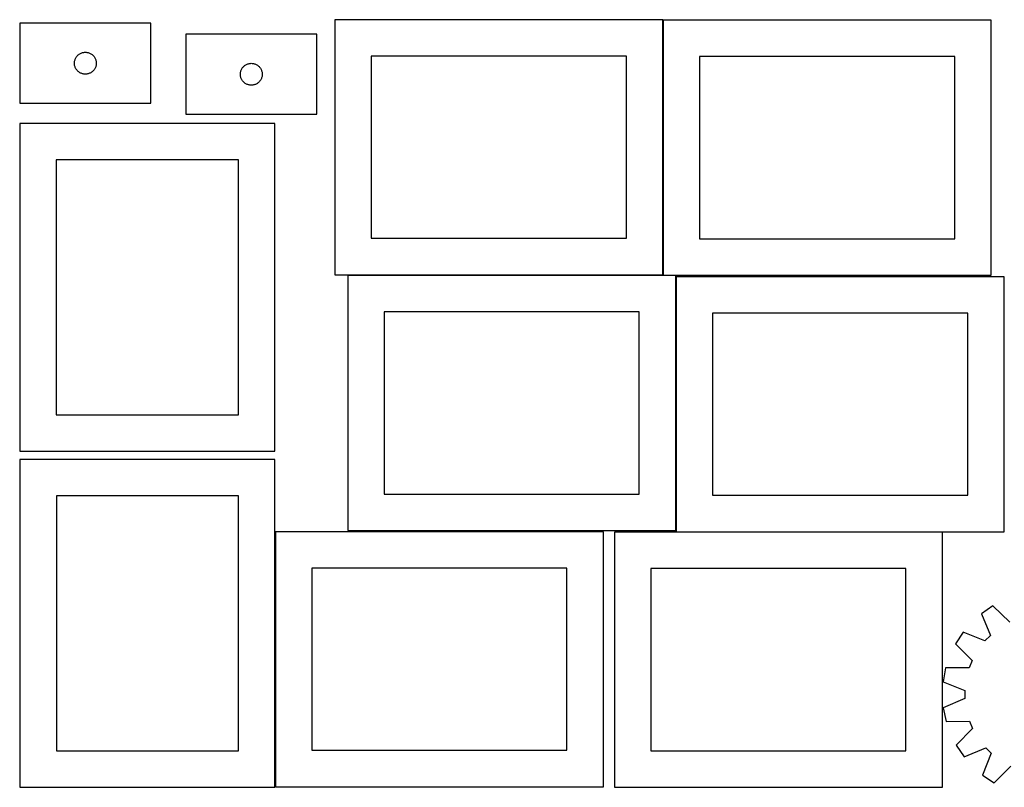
# Model space of a CAD drawing. Header units: millimetres. Extents: x 7 to 1243, y 7 to 2493.
# Tile 6 of 12: x 7 to 817, y 1269 to 1901. Entities that reach past the tile are written whole.
import ezdxf

# ---------------------------------------------------------------- set-up
doc = ezdxf.new("R2010")
doc.units = ezdxf.units.MM
doc.layers.add('CUT', color=7, linetype='CONTINUOUS', true_color=0x000000)

msp = doc.modelspace()

# ---------------------------------------------------------------- linework, layer by layer
at = {"layer": 'CUT'}
for p, q in [((114.612971, 1897.840399), (6.612971, 1897.840399)), ((6.612971, 1897.840399), (6.612971, 1831.840399)), ((114.612971, 1831.840399), (114.612971, 1897.840399)), ((535.986143, 1900.677065), (265.986143, 1900.677065)), ((265.986143, 1900.677065), (265.986143, 1690.677065)), ((535.986143, 1690.677065), (535.986143, 1900.677065)), ((806.283995, 1900.226747), (536.283995, 1900.226747)), ((536.283995, 1900.226747), (536.283995, 1690.226747)), ((806.283995, 1690.226747), (806.283995, 1900.226747)), ((251.22186, 1888.737368), (143.22186, 1888.737368)), ((143.22186, 1888.737368), (143.22186, 1822.737368)), ((251.22186, 1822.737368), (251.22186, 1888.737368)), ((55.612839, 1872.323625), (56.112971, 1872.634627)), ((56.112971, 1872.634627), (56.632373, 1872.912253)), ((56.632373, 1872.912253), (57.168821, 1873.155314)), ((57.168821, 1873.155314), (57.720016, 1873.36277)), ((57.720016, 1873.36277), (58.2836, 1873.533731)), ((58.2836, 1873.533731), (58.857159, 1873.667466)), ((58.857159, 1873.667466), (59.438236, 1873.763402)), ((59.438236, 1873.763402), (60.024343, 1873.821129)), ((60.024343, 1873.821129), (60.612971, 1873.840399)), ((60.612971, 1873.840399), (61.2016, 1873.821129)), ((61.2016, 1873.821129), (61.787707, 1873.763402)), ((61.787707, 1873.763402), (62.368784, 1873.667466)), ((62.368784, 1873.667466), (62.942343, 1873.533731)), ((62.942343, 1873.533731), (63.505927, 1873.36277)), ((63.505927, 1873.36277), (64.057122, 1873.155314)), ((64.057122, 1873.155314), (64.59357, 1872.912253)), ((64.59357, 1872.912253), (65.112971, 1872.634627)), ((65.112971, 1872.634627), (65.613104, 1872.323625)), ((51.612971, 1864.840399), (51.632241, 1865.429027)), ((51.632241, 1864.25177), (51.612971, 1864.840399)), ((51.632241, 1865.429027), (51.689968, 1866.015134)), ((51.689968, 1863.665663), (51.632241, 1864.25177)), ((51.689968, 1866.015134), (51.785904, 1866.596212)), ((51.785904, 1866.596212), (51.919639, 1867.16977)), ((51.919639, 1867.16977), (52.0906, 1867.733354)), ((52.0906, 1867.733354), (52.298056, 1868.284549)), ((52.298056, 1868.284549), (52.541117, 1868.820997)), ((52.541117, 1868.820997), (52.818743, 1869.340399)), ((52.818743, 1869.340399), (53.129745, 1869.840531)), ((53.129745, 1869.840531), (53.472791, 1870.319251)), ((53.472791, 1870.319251), (53.846413, 1870.774511)), ((53.846413, 1870.774511), (54.24901, 1871.20436)), ((54.24901, 1871.20436), (54.678859, 1871.606957)), ((54.678859, 1871.606957), (55.134119, 1871.980579)), ((55.134119, 1871.980579), (55.612839, 1872.323625)), ((65.613104, 1872.323625), (66.091824, 1871.980579)), ((66.091824, 1871.980579), (66.547084, 1871.606957)), ((66.547084, 1871.606957), (66.976932, 1871.20436)), ((66.976932, 1871.20436), (67.37953, 1870.774511)), ((67.37953, 1870.774511), (67.753152, 1870.319251)), ((67.753152, 1870.319251), (68.096198, 1869.840531)), ((68.096198, 1869.840531), (68.4072, 1869.340399)), ((68.4072, 1869.340399), (68.684826, 1868.820997)), ((68.684826, 1868.820997), (68.927887, 1868.284549)), ((68.927887, 1868.284549), (69.135343, 1867.733354)), ((69.135343, 1867.733354), (69.306304, 1867.16977)), ((69.306304, 1867.16977), (69.440039, 1866.596212)), ((69.440039, 1866.596212), (69.535975, 1866.015134)), ((69.535975, 1866.015134), (69.593702, 1865.429027)), ((69.593702, 1864.25177), (69.535975, 1863.665663)), ((69.593702, 1865.429027), (69.612971, 1864.840399)), ((69.612971, 1864.840399), (69.593702, 1864.25177)), ((193.777709, 1864.052284), (194.328905, 1864.259739)), ((194.328905, 1864.259739), (194.892489, 1864.430701)), ((194.892489, 1864.430701), (195.466047, 1864.564436)), ((195.466047, 1864.564436), (196.047124, 1864.660372)), ((196.047124, 1864.660372), (196.633232, 1864.718099)), ((196.633232, 1864.718099), (197.22186, 1864.737368)), ((197.22186, 1864.737368), (197.810488, 1864.718099)), ((197.810488, 1864.718099), (198.396596, 1864.660372)), ((198.396596, 1864.660372), (198.977673, 1864.564436)), ((198.977673, 1864.564436), (199.551231, 1864.430701)), ((199.551231, 1864.430701), (200.114815, 1864.259739)), ((200.114815, 1864.259739), (200.666011, 1864.052284)), ((505.986143, 1870.677065), (295.986143, 1870.677065)), ((295.986143, 1870.677065), (295.986143, 1720.677065)), ((505.986143, 1720.677065), (505.986143, 1870.677065)), ((776.283995, 1870.226747), (566.283995, 1870.226747)), ((566.283995, 1870.226747), (566.283995, 1720.226747)), ((776.283995, 1720.226747), (776.283995, 1870.226747)), ((51.785904, 1863.084586), (51.689968, 1863.665663)), ((51.919639, 1862.511027), (51.785904, 1863.084586)), ((52.0906, 1861.947443), (51.919639, 1862.511027)), ((52.298056, 1861.396248), (52.0906, 1861.947443)), ((52.541117, 1860.8598), (52.298056, 1861.396248)), ((52.818743, 1860.340399), (52.541117, 1860.8598)), ((53.129745, 1859.840267), (52.818743, 1860.340399)), ((53.472791, 1859.361546), (53.129745, 1859.840267)), ((53.846413, 1858.906286), (53.472791, 1859.361546)), ((54.24901, 1858.476438), (53.846413, 1858.906286)), ((54.678859, 1858.07384), (54.24901, 1858.476438)), ((55.134119, 1857.700219), (54.678859, 1858.07384)), ((55.612839, 1857.357172), (55.134119, 1857.700219)), ((56.112971, 1857.04617), (55.612839, 1857.357172)), ((56.632373, 1856.768544), (56.112971, 1857.04617)), ((57.168821, 1856.525483), (56.632373, 1856.768544)), ((57.720016, 1856.318027), (57.168821, 1856.525483)), ((58.2836, 1856.147066), (57.720016, 1856.318027)), ((58.857159, 1856.013331), (58.2836, 1856.147066)), ((62.942343, 1856.147066), (62.368784, 1856.013331)), ((63.505927, 1856.318027), (62.942343, 1856.147066)), ((64.057122, 1856.525483), (63.505927, 1856.318027)), ((64.59357, 1856.768544), (64.057122, 1856.525483)), ((65.112971, 1857.04617), (64.59357, 1856.768544)), ((65.613104, 1857.357172), (65.112971, 1857.04617)), ((66.091824, 1857.700219), (65.613104, 1857.357172)), ((66.547084, 1858.07384), (66.091824, 1857.700219)), ((66.976932, 1858.476438), (66.547084, 1858.07384)), ((67.37953, 1858.906286), (66.976932, 1858.476438)), ((67.753152, 1859.361546), (67.37953, 1858.906286)), ((68.096198, 1859.840267), (67.753152, 1859.361546)), ((68.4072, 1860.340399), (68.096198, 1859.840267)), ((68.684826, 1860.8598), (68.4072, 1860.340399)), ((68.927887, 1861.396248), (68.684826, 1860.8598)), ((69.135343, 1861.947443), (68.927887, 1861.396248)), ((69.306304, 1862.511027), (69.135343, 1861.947443)), ((69.440039, 1863.084586), (69.306304, 1862.511027)), ((69.535975, 1863.665663), (69.440039, 1863.084586)), ((188.22186, 1855.737368), (188.24113, 1856.325996)), ((188.24113, 1856.325996), (188.298856, 1856.912104)), ((188.298856, 1856.912104), (188.394792, 1857.493181)), ((188.394792, 1857.493181), (188.528528, 1858.06674)), ((188.528528, 1858.06674), (188.699489, 1858.630323)), ((188.699489, 1858.630323), (188.906944, 1859.181519)), ((188.906944, 1859.181519), (189.150005, 1859.717966)), ((189.150005, 1859.717966), (189.427631, 1860.237368)), ((189.427631, 1860.237368), (189.738633, 1860.7375)), ((189.738633, 1860.7375), (190.08168, 1861.216221)), ((190.08168, 1861.216221), (190.455302, 1861.671481)), ((190.455302, 1861.671481), (190.857899, 1862.101329)), ((190.857899, 1862.101329), (191.287748, 1862.503927)), ((191.287748, 1862.503927), (191.743007, 1862.877548)), ((191.743007, 1862.877548), (192.221728, 1863.220595)), ((192.221728, 1863.220595), (192.72186, 1863.531597)), ((192.72186, 1863.531597), (193.241262, 1863.809223)), ((193.241262, 1863.809223), (193.777709, 1864.052284)), ((200.666011, 1864.052284), (201.202458, 1863.809223)), ((201.202458, 1863.809223), (201.72186, 1863.531597)), ((201.72186, 1863.531597), (202.221992, 1863.220595)), ((202.221992, 1863.220595), (202.700713, 1862.877548)), ((202.700713, 1862.877548), (203.155972, 1862.503927)), ((203.155972, 1862.503927), (203.585821, 1862.101329)), ((203.585821, 1862.101329), (203.988418, 1861.671481)), ((203.988418, 1861.671481), (204.36204, 1861.216221)), ((204.36204, 1861.216221), (204.705087, 1860.7375)), ((204.705087, 1860.7375), (205.016089, 1860.237368)), ((205.016089, 1860.237368), (205.293715, 1859.717966)), ((205.293715, 1859.717966), (205.536776, 1859.181519)), ((205.536776, 1859.181519), (205.744231, 1858.630323)), ((205.744231, 1858.630323), (205.915192, 1858.06674)), ((205.915192, 1858.06674), (206.048928, 1857.493181)), ((206.048928, 1857.493181), (206.144864, 1856.912104)), ((206.144864, 1856.912104), (206.20259, 1856.325996)), ((206.20259, 1856.325996), (206.22186, 1855.737368)), ((59.438236, 1855.917395), (58.857159, 1856.013331)), ((60.024343, 1855.859668), (59.438236, 1855.917395)), ((60.612971, 1855.840399), (60.024343, 1855.859668)), ((61.2016, 1855.859668), (60.612971, 1855.840399)), ((61.787707, 1855.917395), (61.2016, 1855.859668)), ((62.368784, 1856.013331), (61.787707, 1855.917395)), ((188.24113, 1855.14874), (188.22186, 1855.737368)), ((188.298856, 1854.562633), (188.24113, 1855.14874)), ((188.394792, 1853.981555), (188.298856, 1854.562633)), ((188.528528, 1853.407997), (188.394792, 1853.981555)), ((188.699489, 1852.844413), (188.528528, 1853.407997)), ((188.906944, 1852.293217), (188.699489, 1852.844413)), ((189.150005, 1851.75677), (188.906944, 1852.293217)), ((189.427631, 1851.237368), (189.150005, 1851.75677)), ((189.738633, 1850.737236), (189.427631, 1851.237368)), ((190.08168, 1850.258515), (189.738633, 1850.737236)), ((190.455302, 1849.803256), (190.08168, 1850.258515)), ((190.857899, 1849.373407), (190.455302, 1849.803256)), ((191.287748, 1848.97081), (190.857899, 1849.373407)), ((191.743007, 1848.597188), (191.287748, 1848.97081)), ((192.221728, 1848.254142), (191.743007, 1848.597188)), ((192.72186, 1847.94314), (192.221728, 1848.254142)), ((202.221992, 1848.254142), (201.72186, 1847.94314)), ((202.700713, 1848.597188), (202.221992, 1848.254142)), ((203.155972, 1848.97081), (202.700713, 1848.597188)), ((203.585821, 1849.373407), (203.155972, 1848.97081)), ((203.988418, 1849.803256), (203.585821, 1849.373407)), ((204.36204, 1850.258515), (203.988418, 1849.803256)), ((204.705087, 1850.737236), (204.36204, 1850.258515)), ((205.016089, 1851.237368), (204.705087, 1850.737236)), ((205.293715, 1851.75677), (205.016089, 1851.237368)), ((205.536776, 1852.293217), (205.293715, 1851.75677)), ((205.744231, 1852.844413), (205.536776, 1852.293217)), ((205.915192, 1853.407997), (205.744231, 1852.844413)), ((206.048928, 1853.981555), (205.915192, 1853.407997)), ((206.144864, 1854.562633), (206.048928, 1853.981555)), ((206.20259, 1855.14874), (206.144864, 1854.562633)), ((206.22186, 1855.737368), (206.20259, 1855.14874)), ((193.241262, 1847.665514), (192.72186, 1847.94314)), ((193.777709, 1847.422452), (193.241262, 1847.665514)), ((194.328905, 1847.214997), (193.777709, 1847.422452)), ((194.892489, 1847.044036), (194.328905, 1847.214997)), ((195.466047, 1846.910301), (194.892489, 1847.044036)), ((196.047124, 1846.814365), (195.466047, 1846.910301)), ((196.633232, 1846.756638), (196.047124, 1846.814365)), ((197.22186, 1846.737368), (196.633232, 1846.756638)), ((197.810488, 1846.756638), (197.22186, 1846.737368)), ((198.396596, 1846.814365), (197.810488, 1846.756638)), ((198.977673, 1846.910301), (198.396596, 1846.814365)), ((199.551231, 1847.044036), (198.977673, 1846.910301)), ((200.114815, 1847.214997), (199.551231, 1847.044036)), ((200.666011, 1847.422452), (200.114815, 1847.214997)), ((201.202458, 1847.665514), (200.666011, 1847.422452)), ((201.72186, 1847.94314), (201.202458, 1847.665514)), ((6.612971, 1831.840399), (114.612971, 1831.840399)), ((143.22186, 1822.737368), (251.22186, 1822.737368)), ((216.550839, 1815.292545), (6.550839, 1815.292545)), ((6.550839, 1815.292545), (6.550839, 1545.292545)), ((216.550839, 1545.292545), (216.550839, 1815.292545)), ((186.550839, 1785.292545), (36.550839, 1785.292545)), ((36.550839, 1785.292545), (36.550839, 1575.292545)), ((186.550839, 1575.292545), (186.550839, 1785.292545)), ((295.986143, 1720.677065), (505.986143, 1720.677065)), ((566.283995, 1720.226747), (776.283995, 1720.226747)), ((265.986143, 1690.677065), (535.986143, 1690.677065)), ((546.579582, 1689.977487), (276.579582, 1689.977487)), ((276.579582, 1689.977487), (276.579582, 1479.977487)), ((536.283995, 1690.226747), (806.283995, 1690.226747)), ((546.579582, 1479.977487), (546.579582, 1689.977487)), ((816.979307, 1689.008974), (546.979307, 1689.008974)), ((546.979307, 1689.008974), (546.979307, 1479.008974)), ((816.979307, 1479.008974), (816.979307, 1689.008974)), ((516.579582, 1659.977487), (306.579582, 1659.977487)), ((306.579582, 1659.977487), (306.579582, 1509.977487)), ((516.579582, 1509.977487), (516.579582, 1659.977487)), ((786.979307, 1659.008974), (576.979307, 1659.008974)), ((576.979307, 1659.008974), (576.979307, 1509.008974)), ((786.979307, 1509.008974), (786.979307, 1659.008974)), ((36.550839, 1575.292545), (186.550839, 1575.292545)), ((6.550839, 1545.292545), (216.550839, 1545.292545)), ((6.721237, 1538.530084), (6.721237, 1268.530084)), ((216.721237, 1538.530084), (6.721237, 1538.530084)), ((216.721237, 1268.530084), (216.721237, 1538.530084)), ((36.721237, 1508.530084), (36.721237, 1298.530084)), ((186.721237, 1508.530084), (36.721237, 1508.530084)), ((186.721237, 1298.530084), (186.721237, 1508.530084)), ((306.579582, 1509.977487), (516.579582, 1509.977487)), ((576.979307, 1509.008974), (786.979307, 1509.008974)), ((487.049797, 1479.02778), (217.049797, 1479.02778)), ((217.049797, 1479.02778), (217.049797, 1269.02778)), ((276.579582, 1479.977487), (546.579582, 1479.977487)), ((487.049797, 1269.02778), (487.049797, 1479.02778)), ((766.140434, 1478.682809), (496.140434, 1478.682809)), ((496.140434, 1478.682809), (496.140434, 1268.682809)), ((546.979307, 1479.008974), (816.979307, 1479.008974)), ((766.140434, 1268.682809), (766.140434, 1478.682809)), ((457.049797, 1449.02778), (247.049797, 1449.02778)), ((247.049797, 1449.02778), (247.049797, 1299.02778)), ((457.049797, 1299.02778), (457.049797, 1449.02778)), ((736.140434, 1448.682809), (526.140434, 1448.682809)), ((526.140434, 1448.682809), (526.140434, 1298.682809)), ((736.140434, 1298.682809), (736.140434, 1448.682809)), ((807.72909, 1417.986623), (798.185806, 1411.505018)), ((798.185806, 1411.505018), (805.674473, 1393.634308)), ((821.580317, 1404.437235), (807.72909, 1417.986623)), ((783.18044, 1396.270827), (776.843998, 1386.630548)), ((801.162431, 1389.05346), (783.18044, 1396.270827)), ((776.843998, 1386.630548), (790.601448, 1372.985953)), ((805.674473, 1393.634308), (801.162431, 1389.05346)), ((790.601448, 1372.985953), (788.18588, 1367.027118)), ((768.810719, 1366.813686), (766.645785, 1355.482378)), ((788.18588, 1367.027118), (768.810719, 1366.813686)), ((766.645785, 1355.482378), (784.577573, 1348.141165)), ((784.577573, 1348.141165), (784.626226, 1341.711521)), ((784.626226, 1341.711521), (766.807589, 1334.099782)), ((766.807589, 1334.099782), (769.143754, 1322.802534)), ((769.143754, 1322.802534), (788.519926, 1322.882335)), ((788.519926, 1322.882335), (791.025395, 1316.960738)), ((791.025395, 1316.960738), (777.476006, 1303.109511)), ((36.721237, 1298.530084), (186.721237, 1298.530084)), ((247.049797, 1299.02778), (457.049797, 1299.02778)), ((526.140434, 1298.682809), (736.140434, 1298.682809)), ((777.476006, 1303.109511), (783.957611, 1293.566227)), ((783.957611, 1293.566227), (801.828322, 1301.054894)), ((801.828322, 1301.054894), (806.40917, 1296.542852)), ((806.40917, 1296.542852), (799.191802, 1278.56086)), ((808.832081, 1272.224418), (822.476676, 1285.981869)), ((799.191802, 1278.56086), (808.832081, 1272.224418)), ((6.721237, 1268.530084), (216.721237, 1268.530084)), ((217.049797, 1269.02778), (487.049797, 1269.02778)), ((496.140434, 1268.682809), (766.140434, 1268.682809))]:
    msp.add_line(p, q, dxfattribs=at)

doc.saveas('drawing.dxf')
